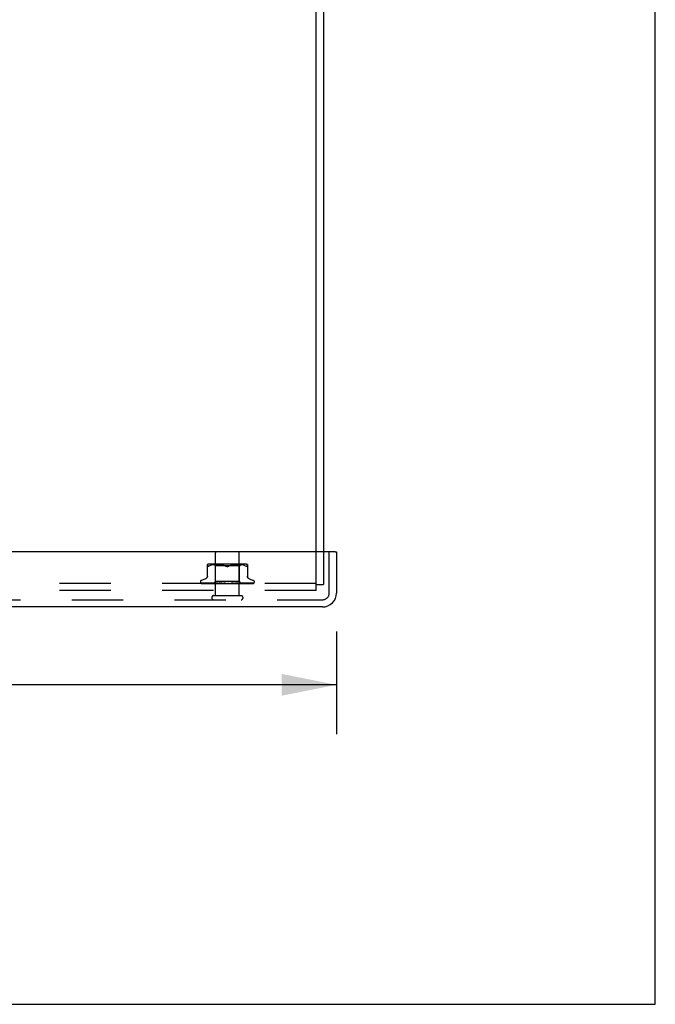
# Model space of a CAD drawing. Header units: inches. Extents: x 0 to 97.1, y 0 to 62.9.
# Tile 32 of 56: x 90.5 to 97.1, y 0 to 10.3. Entities that reach past the tile are written whole.
import ezdxf

# ---------------------------------------------------------------- set-up
doc = ezdxf.new("R2010")
doc.units = ezdxf.units.IN
doc.header["$LTSCALE"] = 5.342857
doc.header["$MEASUREMENT"] = 0
doc.linetypes.add('HIDDEN', pattern=[0.2, 0.1, -0.1])
doc.layers.get('0').update_dxf_attribs({"linetype": 'CONTINUOUS'})
for name, color, linetype in [('DEFAULT_2', 8, 'HIDDEN'), ('DIMENSIONS', 7, 'CONTINUOUS'), ('FRONT_COVER', 7, 'CONTINUOUS')]:
    doc.layers.add(name, color=color, linetype=linetype)
doc.styles.get("Standard").update_dxf_attribs({"font": 'arial.ttf'})
doc.dimstyles.new('DIMSTYLE_1', dxfattribs={"dimtxt": 0.428571, "dimasz": 0.571429, "dimexe": 0.09, "dimexo": 0.07, "dimgap": 0.0375, "dimtad": 0, "dimtih": 1, "dimtoh": 1, "dimzin": 4, "dimdsep": 46, "dimtxsty": 'Standard', "dimblk": '_FILLED', "dimblk1": '_FILLED', "dimblk2": '_FILLED', "dimcen": 0.09, "dimadec": 3, "dimazin": 1, "dimtfac": 1, "dimtdec": 3, "dimtofl": 0, "dimtmove": 0, "dimatfit": 3, "dimldrblk": '_FILLED', "dimfxl": 0, "dimtolj": 1, "dimtzin": 4, "dimarcsym": 0})

# ---------------------------------------------------------------- blocks, each defined once
blk = doc.blocks.new('_FILLED')
at = {"color": 0, "linetype": 'ByBlock'}
blk.add_solid([(0, 0), (-1, 0.2), (-1, -0.2)], dxfattribs=at)
blk = doc.blocks.new('*D9')
at = {"layer": 'DIMENSIONS', "color": 2, "linetype": 'Continuous'}
for p, q in [((69.555, 3.881), (69.555, 2.812)), ((93.825, 3.881), (93.825, 2.812)), ((69.555, 3.326), (78.635, 3.326)), ((93.825, 3.326), (84.745, 3.326))]:
    blk.add_line(p, q, dxfattribs=at)
at = {"layer": 'DIMENSIONS', "color": 2, "linetype": 'Continuous', "xscale": 0.5714285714, "yscale": 0.5714285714, "zscale": 0.5714285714, "rotation": 180}
blk.add_blockref('_FILLED', (69.555, 3.326), dxfattribs=at)
at = {"layer": 'DIMENSIONS', "color": 2, "linetype": 'Continuous', "xscale": 0.5714285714, "yscale": 0.5714285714, "zscale": 0.5714285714}
blk.add_blockref('_FILLED', (93.825, 3.326), dxfattribs=at)
at = {"layer": 'DIMENSIONS', "color": 2, "linetype": 'Continuous', "insert": (81.69, 3.541), "char_height": 0.42857, "width": 5.68136, "attachment_point": 2, "line_spacing_factor": 0.9}
blk.add_mtext('24.27 FRONT DOOR', dxfattribs=at)

msp = doc.modelspace()

# ---------------------------------------------------------------- linework, layer by layer
at = {"color": 7, "linetype": 'Continuous'}
for p, q in [((97.142857, 0), (97.142857, 62.857143)), ((93.694219, 8.224818), (93.690219, 8.224818)), ((93.694219, 7.887818), (93.694219, 8.224818)), ((93.694219, 7.887818), (93.690219, 7.887818)), ((0, 0), (97.142857, 0))]:
    msp.add_line(p, q, dxfattribs=at)
at = {"color": 3, "linetype": 'Continuous'}
for p, q in [((93.615219, 4.711318), (93.615219, 14.306318)), ((93.690219, 14.243318), (93.690219, 4.711318))]:
    msp.add_line(p, q, dxfattribs=at)
at = {"layer": 'DEFAULT_2', "color": 8, "linetype": 'HIDDEN'}
for p, q in [((93.615219, 4.306318), (93.615219, 4.711318)), ((93.690219, 4.711318), (93.690219, 4.369318)), ((93.615219, 4.381318), (69.765219, 4.381318)), ((93.615219, 4.306318), (69.765219, 4.306318)), ((93.615219, 4.369318), (93.690219, 4.369318))]:
    msp.add_line(p, q, dxfattribs=at)
at = {"layer": 'FRONT_COVER', "color": 3, "linetype": 'Continuous'}
for p, q in [((93.810219, 4.711318), (69.570219, 4.711318)), ((93.825219, 4.711318), (93.825219, 4.281318)), ((93.680219, 4.136318), (69.700219, 4.136318))]:
    msp.add_line(p, q, dxfattribs=at)
at = {"layer": 'FRONT_COVER', "color": 8, "linetype": 'HIDDEN'}
for p, q in [((92.566219, 4.254318), (92.566219, 4.701318)), ((92.814219, 4.254318), (92.814219, 4.701318)), ((93.750219, 4.281318), (93.750219, 4.711318)), ((92.481886, 4.448603), (92.481886, 4.577826)), ((92.489166, 4.559496), (92.491271, 4.560172)), ((92.493711, 4.561144), (92.491271, 4.560172)), ((92.493711, 4.561144), (92.496469, 4.562407)), ((92.504931, 4.566012), (92.496469, 4.562407)), ((92.513791, 4.569078), (92.504902, 4.566002)), ((92.869812, 4.583341), (92.510627, 4.583341)), ((92.523149, 4.571587), (92.513743, 4.569063)), ((92.532704, 4.573589), (92.523096, 4.571574)), ((92.542241, 4.5751), (92.532653, 4.573579)), ((92.55161, 4.576204), (92.542191, 4.575093)), ((92.564969, 4.563342), (92.544969, 4.583341)), ((92.560537, 4.576969), (92.551554, 4.576199)), ((92.569187, 4.577452), (92.560455, 4.576963)), ((92.690219, 4.563341), (92.564969, 4.563342)), ((92.564969, 4.400319), (92.564969, 4.563342)), ((92.577569, 4.577738), (92.569072, 4.577447)), ((92.58588, 4.577821), (92.577424, 4.577734)), ((92.594306, 4.577741), (92.58571, 4.577821)), ((92.602893, 4.577453), (92.594117, 4.577745)), ((92.61178, 4.57695), (92.602694, 4.577462)), ((92.620877, 4.576166), (92.611584, 4.576963)), ((92.630191, 4.575058), (92.620697, 4.576184)), ((92.639582, 4.573556), (92.630037, 4.575079)), ((92.648962, 4.571592), (92.639461, 4.573578)), ((92.658186, 4.569117), (92.648879, 4.571612)), ((92.667034, 4.566054), (92.675636, 4.562407)), ((92.815469, 4.563342), (92.690219, 4.563341)), ((92.713404, 4.566054), (92.704803, 4.562407)), ((92.722301, 4.569131), (92.713383, 4.566045)), ((92.73156, 4.571612), (92.722253, 4.569117)), ((92.740977, 4.573578), (92.731476, 4.571592)), ((92.750402, 4.575079), (92.740857, 4.573556)), ((92.759742, 4.576184), (92.750248, 4.575058)), ((92.768854, 4.576963), (92.759561, 4.576166)), ((92.777744, 4.577462), (92.768659, 4.57695)), ((92.786322, 4.577745), (92.777545, 4.577453)), ((92.794729, 4.577821), (92.786132, 4.577741)), ((92.803014, 4.577734), (92.794558, 4.577821)), ((92.811366, 4.577447), (92.80287, 4.577738)), ((92.819984, 4.576963), (92.811251, 4.577452)), ((92.815469, 4.563342), (92.835469, 4.583341)), ((92.815469, 4.400319), (92.815469, 4.563342)), ((92.828884, 4.576199), (92.819901, 4.576969)), ((92.838248, 4.575093), (92.828828, 4.576204)), ((92.847785, 4.573579), (92.838198, 4.5751)), ((92.857342, 4.571574), (92.847734, 4.573589)), ((92.866695, 4.569063), (92.85729, 4.571587)), ((92.875537, 4.566002), (92.866647, 4.569078)), ((92.875507, 4.566012), (92.883969, 4.562407)), ((92.898553, 4.562407), (92.898366, 4.561144)), ((92.898553, 4.577826), (92.898553, 4.448603)), ((92.462227, 4.428869), (92.419935, 4.413476)), ((92.918211, 4.428869), (92.960503, 4.413476)), ((92.408969, 4.397814), (92.408969, 4.396984)), ((92.416318, 4.384746), (92.416982, 4.384261)), ((92.487553, 4.38296), (92.418588, 4.383961)), ((92.420006, 4.381318), (92.694559, 4.381318)), ((92.472519, 4.383286), (92.427813, 4.383961)), ((92.428662, 4.383948), (92.429867, 4.383278)), ((92.446536, 4.38396), (92.446072, 4.384)), ((92.562848, 4.382104), (92.44653, 4.383961)), ((92.509844, 4.38296), (92.449418, 4.383961)), ((92.515153, 4.382651), (92.472519, 4.383286)), ((92.474043, 4.38396), (92.473974, 4.383965)), ((92.473984, 4.383965), (92.480055, 4.383193)), ((92.474069, 4.38396), (92.474043, 4.38396)), ((92.577659, 4.382104), (92.474064, 4.38396)), ((92.477958, 4.38396), (92.477904, 4.383962)), ((92.547431, 4.382104), (92.487268, 4.38296)), ((92.55265, 4.382104), (92.49517, 4.38296)), ((92.596139, 4.382103), (92.509424, 4.38396)), ((92.509429, 4.383959), (92.509559, 4.38395)), ((92.558016, 4.382959), (92.51419, 4.38396)), ((92.520838, 4.382749), (92.528917, 4.38193)), ((92.528917, 4.38193), (92.53521, 4.381318)), ((92.545968, 4.381318), (92.564969, 4.400319)), ((92.547431, 4.382105), (92.547356, 4.382081)), ((92.54738, 4.382105), (92.547407, 4.382081)), ((92.618378, 4.382102), (92.551341, 4.383959)), ((92.551342, 4.383958), (92.551596, 4.383943)), ((92.551602, 4.383942), (92.56413, 4.382744)), ((92.55265, 4.382105), (92.552468, 4.382081)), ((92.552497, 4.382105), (92.55262, 4.382081)), ((92.589791, 4.382958), (92.55681, 4.383958)), ((92.596552, 4.382103), (92.558016, 4.382959)), ((92.562848, 4.382104), (92.562559, 4.382081)), ((92.562599, 4.382104), (92.562805, 4.382081)), ((92.56413, 4.382744), (92.572949, 4.381926)), ((92.815469, 4.400319), (92.564969, 4.400319)), ((92.571402, 4.381318), (92.577264, 4.382081)), ((92.572949, 4.381926), (92.579679, 4.381318)), ((92.577659, 4.382104), (92.577264, 4.382081)), ((92.577323, 4.382104), (92.577596, 4.382081)), ((92.582715, 4.381318), (92.577596, 4.382081)), ((92.589029, 4.381318), (92.596052, 4.382081)), ((92.618856, 4.382102), (92.589791, 4.382958)), ((92.596553, 4.382104), (92.596052, 4.382081)), ((92.596139, 4.382103), (92.596458, 4.382081)), ((92.602861, 4.381318), (92.596458, 4.382081)), ((92.598326, 4.383956), (92.598591, 4.383939)), ((92.643265, 4.3821), (92.598331, 4.383956)), ((92.598619, 4.383937), (92.605364, 4.383329)), ((92.618367, 4.38328), (92.604323, 4.383954)), ((92.605364, 4.383329), (92.616003, 4.382381)), ((92.610314, 4.381318), (92.618243, 4.382081)), ((92.616003, 4.382381), (92.620177, 4.382013)), ((92.618484, 4.382098), (92.618243, 4.382081)), ((92.631876, 4.382645), (92.618367, 4.38328)), ((92.618378, 4.382103), (92.618708, 4.382081)), ((92.618856, 4.382102), (92.618484, 4.382098)), ((92.626164, 4.381318), (92.618708, 4.382081)), ((92.620177, 4.382013), (92.623741, 4.3817)), ((92.623741, 4.3817), (92.626783, 4.381435)), ((92.626783, 4.381435), (92.628131, 4.381318)), ((92.643803, 4.382099), (92.631876, 4.382645)), ((92.634487, 4.381318), (92.643035, 4.382081)), ((92.643803, 4.382099), (92.643035, 4.382081)), ((92.643265, 4.3821), (92.643543, 4.382081)), ((92.651782, 4.381318), (92.643543, 4.382081)), ((92.678789, 4.381318), (92.648852, 4.383937)), ((92.66072, 4.383243), (92.655322, 4.383911)), ((92.660674, 4.381318), (92.669533, 4.382081)), ((92.666008, 4.382611), (92.66072, 4.383243)), ((92.670749, 4.382066), (92.666008, 4.382611)), ((92.687929, 4.381318), (92.696778, 4.382081)), ((92.693747, 4.381318), (92.694124, 4.381512)), ((92.695765, 4.382294), (92.695835, 4.382353)), ((92.695913, 4.382418), (92.695999, 4.382489)), ((92.70621, 4.381318), (92.697315, 4.382081)), ((92.700415, 4.381318), (92.960257, 4.381318)), ((92.715266, 4.381318), (92.723786, 4.382081)), ((92.731771, 4.382638), (92.723404, 4.382092)), ((92.723983, 4.382096), (92.723787, 4.382081)), ((92.757204, 4.383951), (92.723983, 4.382095)), ((92.733052, 4.381318), (92.724309, 4.382081)), ((92.757006, 4.383937), (92.727145, 4.381318)), ((92.741218, 4.383272), (92.731771, 4.382638)), ((92.751002, 4.383946), (92.741218, 4.383272)), ((92.741699, 4.381318), (92.749582, 4.382081)), ((92.773302, 4.382957), (92.74939, 4.382101)), ((92.74939, 4.382102), (92.750071, 4.382081)), ((92.749897, 4.382102), (92.749582, 4.382081)), ((92.806138, 4.383958), (92.749897, 4.382101)), ((92.758346, 4.381318), (92.750071, 4.382081)), ((92.757014, 4.383937), (92.757214, 4.383952)), ((92.766271, 4.381318), (92.773231, 4.382081)), ((92.807068, 4.382959), (92.773114, 4.382103)), ((92.773114, 4.382103), (92.773669, 4.382081)), ((92.773561, 4.382103), (92.773231, 4.382081)), ((92.800386, 4.383957), (92.773302, 4.382957)), ((92.850787, 4.38396), (92.773561, 4.382103)), ((92.781179, 4.381318), (92.773669, 4.382081)), ((92.776928, 4.381318), (92.792868, 4.382743)), ((92.788094, 4.381318), (92.793881, 4.382081)), ((92.792868, 4.382743), (92.805859, 4.38394)), ((92.82128, 4.382651), (92.793804, 4.382104)), ((92.793804, 4.382104), (92.794252, 4.382081)), ((92.79418, 4.382104), (92.793881, 4.382081)), ((92.889599, 4.38396), (92.79418, 4.382104)), ((92.800723, 4.381318), (92.794252, 4.382081)), ((92.805864, 4.38394), (92.806146, 4.383958)), ((92.806379, 4.381318), (92.810783, 4.382081)), ((92.845647, 4.383959), (92.807068, 4.382959)), ((92.921188, 4.383961), (92.810732, 4.382104)), ((92.810732, 4.382104), (92.811074, 4.382081)), ((92.811026, 4.382104), (92.810783, 4.382081)), ((92.816274, 4.381318), (92.811074, 4.382081)), ((92.83371, 4.382078), (92.815469, 4.400319)), ((92.869277, 4.383629), (92.82128, 4.382651)), ((92.840422, 4.382359), (92.823293, 4.382104)), ((92.823293, 4.382105), (92.823528, 4.382081)), ((92.823495, 4.382105), (92.823329, 4.382081)), ((92.823595, 4.381318), (92.834338, 4.38233)), ((92.87948, 4.383286), (92.825762, 4.382359)), ((92.831036, 4.382105), (92.831165, 4.382081)), ((92.889982, 4.38296), (92.831037, 4.382104)), ((92.831139, 4.382105), (92.831063, 4.382081)), ((92.848972, 4.382359), (92.831139, 4.382104)), ((92.834432, 4.381318), (92.833683, 4.382105)), ((92.893951, 4.38296), (92.833684, 4.382104)), ((92.833689, 4.382099), (92.833707, 4.382081)), ((92.834338, 4.38233), (92.842974, 4.383177)), ((92.899554, 4.383286), (92.839959, 4.382359)), ((92.842974, 4.383177), (92.850572, 4.383945)), ((92.850579, 4.383946), (92.850782, 4.383959)), ((92.923216, 4.38363), (92.859703, 4.382651)), ((92.865464, 4.381318), (92.871463, 4.381933)), ((92.885248, 4.38396), (92.869277, 4.383629)), ((92.957261, 4.383961), (92.86928, 4.382651)), ((92.917781, 4.38396), (92.87948, 4.383286)), ((92.889562, 4.383956), (92.889595, 4.38396)), ((92.962786, 4.383961), (92.893951, 4.38296)), ((92.942077, 4.383961), (92.899554, 4.383286)), ((92.958453, 4.383961), (92.912815, 4.383286)), ((92.92144, 4.383979), (92.921183, 4.38396)), ((92.944418, 4.383961), (92.923216, 4.38363)), ((92.971469, 4.397814), (92.971469, 4.396984)), ((69.700219, 4.211318), (93.680219, 4.211318)), ((92.548219, 4.254318), (92.832219, 4.254318))]:
    msp.add_line(p, q, dxfattribs=at)
at = {"layer": 'FRONT_COVER', "color": 7, "linetype": 'Continuous'}
msp.add_line((93.810219, 4.711318), (93.825219, 4.711318), dxfattribs=at)
at = {"layer": 'FRONT_COVER', "color": 8, "linetype": 'HIDDEN'}
for points in [[(92.489166, 4.559496), (92.487348, 4.5591), (92.485793, 4.558966), (92.484483, 4.5591), (92.483413, 4.559496), (92.4826, 4.560172), (92.482072, 4.561144), (92.481886, 4.562407)], [(92.675636, 4.562407), (92.667055, 4.566045), (92.658138, 4.569131)], [(92.690219, 4.558969), (92.687833, 4.559056), (92.685394, 4.55934), (92.682917, 4.559825), (92.680442, 4.560501), (92.678009, 4.56136), (92.675636, 4.562407)], [(92.675636, 4.562407), (92.676892, 4.561827), (92.678217, 4.561285), (92.679613, 4.560774), (92.681067, 4.56031), (92.682565, 4.559906), (92.684096, 4.559568), (92.685651, 4.559303), (92.687204, 4.559114), (92.688726, 4.559003), (92.690219, 4.558969)], [(92.690219, 4.558969), (92.692128, 4.559027), (92.694049, 4.559203), (92.695985, 4.559502), (92.697896, 4.559911), (92.699752, 4.560425), (92.701533, 4.561024), (92.703215, 4.561682), (92.704803, 4.562407)], [(92.704803, 4.562407), (92.702427, 4.561359), (92.699992, 4.560499), (92.697516, 4.559823), (92.69504, 4.55934), (92.692603, 4.559056), (92.690219, 4.558969)], [(92.895955, 4.5591), (92.894645, 4.558966), (92.893091, 4.5591), (92.891272, 4.559496), (92.889167, 4.560172), (92.886728, 4.561144), (92.883969, 4.562407)], [(92.895955, 4.5591), (92.897025, 4.559496), (92.897839, 4.560172), (92.898366, 4.561144)], [(92.481886, 4.456447), (92.481653, 4.452776), (92.480949, 4.449112), (92.479775, 4.445558), (92.478151, 4.44217), (92.476104, 4.439016), (92.473671, 4.43616), (92.470909, 4.433647), (92.467872, 4.431526), (92.464612, 4.429816), (92.462695, 4.429039)], [(92.917744, 4.429039), (92.915826, 4.429816), (92.912566, 4.431526), (92.90953, 4.433647), (92.906767, 4.43616), (92.904334, 4.439016), (92.902288, 4.44217), (92.900663, 4.445558), (92.89949, 4.449112), (92.898786, 4.452776), (92.898553, 4.456447)], [(92.418592, 4.38396), (92.417961, 4.384001), (92.417355, 4.384103), (92.416794, 4.384256), (92.416291, 4.384445), (92.415859, 4.384652)], [(92.415867, 4.384648), (92.416743, 4.384204), (92.418042, 4.383625), (92.419417, 4.383092), (92.42087, 4.382598), (92.422407, 4.382134), (92.42404, 4.381698), (92.425663, 4.381318)], [(92.416283, 4.384772), (92.416266, 4.384783), (92.416318, 4.384746)], [(92.419189, 4.38396), (92.418759, 4.383981), (92.418163, 4.384062), (92.417613, 4.384191), (92.417135, 4.384351), (92.416752, 4.384515), (92.416473, 4.384658), (92.416315, 4.384752), (92.416283, 4.384772)], [(92.416982, 4.384261), (92.417328, 4.384014), (92.417723, 4.383741), (92.418159, 4.383453), (92.418636, 4.383153), (92.419148, 4.382847), (92.419696, 4.382542), (92.420278, 4.382239), (92.420892, 4.381946), (92.421538, 4.381665), (92.422213, 4.381401), (92.422446, 4.381318)], [(92.418029, 4.382152), (92.418165, 4.382084), (92.419037, 4.381687), (92.420006, 4.381318)], [(92.427819, 4.38396), (92.427382, 4.383985), (92.4269, 4.384056), (92.426692, 4.384104)], [(92.426696, 4.384104), (92.428083, 4.383764), (92.430099, 4.383297), (92.432187, 4.382847), (92.434342, 4.382414), (92.436564, 4.381997), (92.438851, 4.381598), (92.440579, 4.381318)], [(92.428262, 4.384172), (92.428206, 4.384192), (92.428159, 4.384211), (92.428226, 4.384179), (92.428399, 4.38409), (92.428662, 4.383948)], [(92.429589, 4.38396), (92.429146, 4.383986), (92.428699, 4.384054), (92.428384, 4.384132), (92.428262, 4.384172)], [(92.49517, 4.38296), (92.451124, 4.38363), (92.429589, 4.383961)], [(92.429867, 4.383278), (92.430364, 4.383009), (92.430895, 4.38273), (92.431458, 4.382448), (92.43205, 4.382166), (92.43267, 4.381891), (92.433317, 4.381626), (92.433987, 4.381376), (92.434154, 4.381318)], [(92.44608, 4.384), (92.448054, 4.383672), (92.450872, 4.383221), (92.453725, 4.382784), (92.456608, 4.382363), (92.459521, 4.381955), (92.462455, 4.381564), (92.464397, 4.381318)], [(92.448915, 4.384012), (92.44891, 4.384013), (92.448979, 4.383991), (92.449172, 4.383918), (92.449484, 4.383785), (92.449895, 4.383597), (92.45039, 4.38336), (92.451587, 4.382779)], [(92.449417, 4.38396), (92.449164, 4.383974), (92.448967, 4.384001), (92.448915, 4.384012)], [(92.451587, 4.382779), (92.452269, 4.382455), (92.452996, 4.382126), (92.453763, 4.3818), (92.454566, 4.381488), (92.455043, 4.381318)], [(92.477904, 4.383962), (92.47791, 4.383961), (92.478036, 4.383937), (92.478313, 4.38386), (92.478728, 4.383717), (92.479255, 4.383508), (92.479854, 4.383249), (92.480516, 4.38295), (92.481227, 4.382624), (92.481989, 4.382278), (92.482815, 4.381919), (92.483695, 4.381563), (92.484358, 4.381318)], [(92.547716, 4.382651), (92.495382, 4.383629), (92.477961, 4.38396)], [(92.480055, 4.383193), (92.483601, 4.38276), (92.487135, 4.382342), (92.490657, 4.381938), (92.496318, 4.381318)], [(92.509567, 4.38395), (92.512549, 4.383626), (92.520838, 4.382749)], [(92.514188, 4.383959), (92.51438, 4.383944), (92.514694, 4.383891), (92.515123, 4.383784), (92.515646, 4.383615), (92.516244, 4.38339), (92.516889, 4.383121), (92.517574, 4.382818), (92.519024, 4.382157)], [(92.519024, 4.382157), (92.519788, 4.38182), (92.520578, 4.381493), (92.521033, 4.381318)], [(92.546041, 4.381318), (92.54632, 4.38151), (92.546632, 4.381701), (92.546978, 4.381891), (92.547356, 4.382081)], [(92.546342, 4.381318), (92.546656, 4.381591), (92.546917, 4.381807), (92.547125, 4.381966), (92.547278, 4.382066), (92.547371, 4.382104), (92.54738, 4.382105)], [(92.546977, 4.381318), (92.547184, 4.381591), (92.547333, 4.381807), (92.547426, 4.381966), (92.547461, 4.382066), (92.547438, 4.382104), (92.547431, 4.382105)], [(92.54778, 4.381318), (92.547636, 4.38151), (92.547526, 4.381701), (92.54745, 4.381891), (92.547407, 4.382081)], [(92.549512, 4.381318), (92.550205, 4.38151), (92.550928, 4.381701), (92.551683, 4.381891), (92.552468, 4.382081)], [(92.550908, 4.381318), (92.551318, 4.381591), (92.55168, 4.381807), (92.551996, 4.381966), (92.552261, 4.382066), (92.552468, 4.382104), (92.552497, 4.382105)], [(92.554668, 4.381318), (92.554106, 4.38151), (92.553577, 4.381701), (92.553082, 4.381891), (92.55262, 4.382081)], [(92.552789, 4.381318), (92.552881, 4.381591), (92.552914, 4.381807), (92.552888, 4.381966), (92.552804, 4.382066), (92.55265, 4.382105)], [(92.556801, 4.383958), (92.556929, 4.383952), (92.557377, 4.383901), (92.557927, 4.383788), (92.558557, 4.383604), (92.559239, 4.383357), (92.559958, 4.383058), (92.560688, 4.382726)], [(92.558069, 4.381318), (92.55915, 4.38151), (92.560258, 4.381701), (92.561395, 4.381891), (92.562559, 4.382081)], [(92.560509, 4.381318), (92.560999, 4.381591), (92.56145, 4.381807), (92.561863, 4.381966), (92.562231, 4.382066), (92.562544, 4.382104), (92.562599, 4.382104)], [(92.560688, 4.382726), (92.562169, 4.382017), (92.562919, 4.381668), (92.563728, 4.381318)], [(92.566455, 4.381318), (92.565495, 4.38151), (92.564567, 4.381701), (92.56367, 4.381891), (92.562805, 4.382081)], [(92.563567, 4.381318), (92.563542, 4.381591), (92.563457, 4.381807), (92.563313, 4.381966), (92.563113, 4.382066), (92.562848, 4.382104)], [(92.574797, 4.381318), (92.575351, 4.381591), (92.575874, 4.381807), (92.576369, 4.381966), (92.576826, 4.382066), (92.577234, 4.382104), (92.577323, 4.382104)], [(92.578924, 4.381318), (92.578781, 4.381591), (92.578582, 4.381807), (92.578325, 4.381966), (92.578016, 4.382066), (92.577659, 4.382104)], [(92.593258, 4.381318), (92.593859, 4.381592), (92.594435, 4.381808), (92.594987, 4.381966), (92.595511, 4.382065), (92.596, 4.382103), (92.596139, 4.382103)], [(92.598302, 4.381318), (92.598048, 4.381591), (92.597742, 4.381807), (92.597381, 4.381966), (92.596974, 4.382066), (92.596553, 4.382104)], [(92.604305, 4.383954), (92.604904, 4.383895), (92.605577, 4.38376), (92.606281, 4.38355), (92.606969, 4.383289), (92.60764, 4.382991), (92.608278, 4.382674), (92.608891, 4.38235), (92.609489, 4.382027), (92.610082, 4.38171), (92.610688, 4.381403), (92.610865, 4.381318)], [(92.615223, 4.381318), (92.615841, 4.381591), (92.61645, 4.381807), (92.617053, 4.381966), (92.617636, 4.382066), (92.618186, 4.382104), (92.618378, 4.382103)], [(92.621003, 4.381318), (92.620675, 4.381572), (92.620308, 4.381778), (92.619899, 4.381935), (92.619456, 4.382043), (92.618985, 4.382097), (92.618856, 4.382102)], [(92.639898, 4.381318), (92.640516, 4.381591), (92.641135, 4.381807), (92.64176, 4.381966), (92.642376, 4.382066), (92.642968, 4.382104), (92.643265, 4.3821)], [(92.646206, 4.381318), (92.645759, 4.381591), (92.645275, 4.381807), (92.644749, 4.381966), (92.644194, 4.382066), (92.643803, 4.382099)], [(92.655236, 4.383921), (92.655661, 4.383859), (92.656325, 4.383705), (92.656964, 4.383491), (92.657543, 4.383244), (92.658067, 4.382976), (92.658533, 4.382706), (92.658954, 4.382438), (92.659347, 4.382173), (92.659722, 4.381916), (92.660091, 4.381668), (92.660476, 4.38142), (92.660646, 4.381318)], [(92.666392, 4.381318), (92.666987, 4.381591), (92.667594, 4.381807), (92.668218, 4.381966), (92.668845, 4.382066), (92.669458, 4.382104), (92.670065, 4.382081)], [(92.670749, 4.382066), (92.670146, 4.382104), (92.669533, 4.382081)], [(92.672999, 4.381318), (92.672479, 4.381591), (92.67193, 4.381807), (92.671349, 4.381966), (92.670749, 4.382066)], [(92.696499, 4.382857), (92.696204, 4.382663), (92.695814, 4.38242), (92.695408, 4.382181), (92.694982, 4.381945), (92.694535, 4.381713), (92.694124, 4.381512)], [(92.694124, 4.381512), (92.694298, 4.381591), (92.694871, 4.381807), (92.695472, 4.381966), (92.696086, 4.382066), (92.696698, 4.382104), (92.697315, 4.382081)], [(92.694559, 4.381318), (92.694808, 4.381486), (92.695008, 4.381636), (92.695174, 4.381769), (92.695292, 4.38187), (92.695379, 4.381947), (92.695434, 4.381997)], [(92.695434, 4.381997), (92.695558, 4.38211), (92.695603, 4.38215), (92.695651, 4.382194)], [(92.69552, 4.38208), (92.695558, 4.38211), (92.695641, 4.382183), (92.695774, 4.3823), (92.695958, 4.382454), (92.696198, 4.382642), (92.696499, 4.382857)], [(92.696095, 4.382565), (92.696201, 4.382646), (92.696319, 4.382733), (92.696451, 4.382825), (92.69651, 4.382865)], [(92.69651, 4.382864), (92.696843, 4.383074), (92.697251, 4.383296), (92.697718, 4.383506), (92.698239, 4.38369), (92.69881, 4.383835), (92.699406, 4.383927), (92.699998, 4.383961), (92.700584, 4.383937)], [(92.700415, 4.381318), (92.699839, 4.381591), (92.699247, 4.381807), (92.698632, 4.381966), (92.698008, 4.382066), (92.697393, 4.382104), (92.696778, 4.382081)], [(92.720975, 4.381318), (92.721461, 4.381591), (92.72198, 4.381807), (92.722536, 4.381966), (92.723115, 4.382066), (92.723404, 4.382093)], [(92.723404, 4.382093), (92.723705, 4.382104), (92.724309, 4.382081)], [(92.727462, 4.381318), (92.726853, 4.381591), (92.726237, 4.381807), (92.72561, 4.381966), (92.724986, 4.382066), (92.72438, 4.382104), (92.723983, 4.382096)], [(92.744891, 4.381318), (92.74515, 4.381457), (92.745658, 4.381745), (92.746652, 4.382334)], [(92.746652, 4.382334), (92.747168, 4.382632), (92.747715, 4.382926), (92.748304, 4.383211), (92.748929, 4.383469), (92.749593, 4.38369), (92.750259, 4.383849), (92.750895, 4.383937), (92.751042, 4.383948)], [(92.747091, 4.381318), (92.747495, 4.381591), (92.74794, 4.381807), (92.748432, 4.381966), (92.748956, 4.382066), (92.74939, 4.382102)], [(92.753163, 4.381318), (92.752542, 4.381591), (92.751926, 4.381807), (92.751309, 4.381966), (92.750706, 4.382066), (92.750132, 4.382104), (92.749897, 4.382102)], [(92.771152, 4.381318), (92.771459, 4.381591), (92.771815, 4.381807), (92.772223, 4.381966), (92.772673, 4.382066), (92.773114, 4.382103)], [(92.776589, 4.381318), (92.775979, 4.381591), (92.775384, 4.381807), (92.7748, 4.381966), (92.774241, 4.382066), (92.77372, 4.382104), (92.773561, 4.382103)], [(92.792288, 4.381318), (92.792487, 4.381591), (92.792741, 4.381807), (92.793051, 4.381966), (92.793411, 4.382066), (92.793804, 4.382104)], [(92.793591, 4.381318), (92.794233, 4.381612), (92.794902, 4.381939)], [(92.796894, 4.381318), (92.796316, 4.381591), (92.795764, 4.381807), (92.795234, 4.381966), (92.794739, 4.382066), (92.794289, 4.382104), (92.79418, 4.382104)], [(92.794902, 4.381939), (92.796253, 4.382618), (92.796952, 4.382953), (92.797668, 4.383266), (92.798384, 4.383537), (92.79909, 4.383752), (92.799737, 4.38389), (92.800288, 4.383951), (92.800397, 4.383957)], [(92.809734, 4.381318), (92.809819, 4.381591), (92.809961, 4.381807), (92.810163, 4.381966), (92.810418, 4.382066), (92.810732, 4.382104)], [(92.813343, 4.381318), (92.812818, 4.381591), (92.81233, 4.381807), (92.811873, 4.381966), (92.811459, 4.382066), (92.811097, 4.382104), (92.811026, 4.382104)], [(92.820467, 4.381318), (92.821231, 4.38151), (92.821963, 4.381701), (92.822662, 4.381891), (92.823329, 4.382081)], [(92.822861, 4.381318), (92.822828, 4.381591), (92.822853, 4.381807), (92.822939, 4.381966), (92.823082, 4.382066), (92.823293, 4.382105)], [(92.825342, 4.381318), (92.82489, 4.381591), (92.824482, 4.381807), (92.824115, 4.381966), (92.823797, 4.382066), (92.823536, 4.382104), (92.823495, 4.382105)], [(92.827269, 4.381318), (92.826378, 4.38151), (92.825458, 4.381701), (92.824508, 4.381891), (92.823528, 4.382081)], [(92.829846, 4.381318), (92.830201, 4.38151), (92.830522, 4.381701), (92.830809, 4.381891), (92.831063, 4.382081)], [(92.831194, 4.381318), (92.831044, 4.381591), (92.830952, 4.381807), (92.830919, 4.381966), (92.830943, 4.382066), (92.831036, 4.382105)], [(92.832457, 4.381318), (92.832094, 4.381591), (92.831781, 4.381807), (92.831517, 4.381966), (92.831307, 4.382066), (92.831157, 4.382104), (92.831139, 4.382105)], [(92.83331, 4.381318), (92.832822, 4.38151), (92.832302, 4.381701), (92.831749, 4.381891), (92.831165, 4.382081)], [(92.83418, 4.381318), (92.834112, 4.38151), (92.83401, 4.381701), (92.833875, 4.381891), (92.833707, 4.382081)], [(92.838717, 4.381318), (92.838871, 4.381378), (92.839717, 4.381733), (92.840538, 4.382103)], [(92.840538, 4.382103), (92.842128, 4.382839), (92.842888, 4.383172), (92.843616, 4.383463), (92.84428, 4.383692), (92.84486, 4.383849), (92.845326, 4.383932), (92.845648, 4.383959)], [(92.871463, 4.381933), (92.875246, 4.382336), (92.879064, 4.382754), (92.882913, 4.383186), (92.889553, 4.383956)], [(92.878585, 4.381318), (92.879117, 4.381517), (92.879949, 4.381855), (92.880745, 4.382201), (92.88222, 4.382869)], [(92.88222, 4.382869), (92.8829, 4.383172), (92.883528, 4.383437), (92.884096, 4.383656), (92.884573, 4.383815), (92.884933, 4.38391), (92.885161, 4.383951), (92.885248, 4.383959), (92.88525, 4.383959)], [(92.90103, 4.381318), (92.903085, 4.381556), (92.906314, 4.381945), (92.909544, 4.38235), (92.912766, 4.38277), (92.915978, 4.383204), (92.92143, 4.383978)], [(92.911731, 4.381318), (92.911966, 4.3814), (92.912869, 4.381745), (92.913723, 4.382103), (92.914511, 4.382456), (92.915896, 4.383102)], [(92.915896, 4.383102), (92.916488, 4.383376), (92.91702, 4.383613), (92.917455, 4.383793), (92.917642, 4.383863)], [(92.917642, 4.383863), (92.917771, 4.383908), (92.917956, 4.383964), (92.918011, 4.383977), (92.917926, 4.383967), (92.917782, 4.38396)], [(92.929022, 4.381318), (92.930852, 4.381577), (92.93347, 4.381971), (92.936044, 4.382382), (92.938569, 4.382807), (92.941045, 4.383249), (92.943465, 4.383704), (92.945147, 4.384036)], [(92.936948, 4.381318), (92.937578, 4.381544), (92.938308, 4.381834), (92.939009, 4.382136), (92.939676, 4.382444), (92.940306, 4.38275), (92.940896, 4.383048), (92.941922, 4.383575)], [(92.941922, 4.383575), (92.942338, 4.383786), (92.942674, 4.38395), (92.942899, 4.384051), (92.942956, 4.384075)], [(92.942956, 4.384075), (92.942986, 4.384086), (92.942933, 4.38407), (92.942744, 4.384025), (92.942422, 4.383979), (92.942078, 4.38396)], [(92.945147, 4.384035), (92.944876, 4.383991), (92.944413, 4.38396)], [(92.948465, 4.381318), (92.950114, 4.381633), (92.952066, 4.382043), (92.953935, 4.382474), (92.955723, 4.382923), (92.957432, 4.383395), (92.959058, 4.383888), (92.960163, 4.384252)], [(92.95332, 4.381318), (92.953977, 4.381559), (92.954693, 4.381852), (92.955375, 4.382161), (92.95602, 4.382478), (92.956628, 4.382798), (92.957195, 4.383114), (92.957717, 4.38342), (92.958193, 4.383708), (92.95895, 4.384179)], [(92.959294, 4.384389), (92.959323, 4.384406), (92.959328, 4.38441), (92.959209, 4.384353), (92.958967, 4.384257), (92.958608, 4.384145), (92.958155, 4.384044), (92.957634, 4.383978), (92.957259, 4.38396)], [(92.960154, 4.384248), (92.960098, 4.384229), (92.959606, 4.384094), (92.959027, 4.383997), (92.958448, 4.38396)], [(92.95876, 4.381318), (92.960282, 4.381774), (92.961592, 4.382245), (92.962826, 4.382771), (92.964006, 4.383367), (92.965155, 4.384071), (92.966282, 4.384938), (92.967126, 4.385763)], [(92.95895, 4.384179), (92.959197, 4.384331), (92.959294, 4.384389)], [(92.960259, 4.381318), (92.960596, 4.381443), (92.961019, 4.381611), (92.961431, 4.381789), (92.961832, 4.381974), (92.962221, 4.382165), (92.962597, 4.382362), (92.96296, 4.382563), (92.96331, 4.382767), (92.963647, 4.382973), (92.96397, 4.383181), (92.964279, 4.383389), (92.964576, 4.383597), (92.964858, 4.383803), (92.965126, 4.384008), (92.965379, 4.384208), (92.965616, 4.384403), (92.965838, 4.384592), (92.966043, 4.384773), (92.966232, 4.384943), (92.966404, 4.385103), (92.966555, 4.385247), (92.966679, 4.385367)], [(92.966679, 4.385367), (92.966944, 4.385626), (92.966956, 4.385637), (92.966934, 4.385616), (92.96687, 4.385557), (92.966747, 4.385449), (92.966584, 4.385315), (92.966394, 4.385169), (92.966179, 4.385019), (92.965951, 4.384873), (92.965706, 4.384731), (92.965445, 4.384595), (92.965169, 4.384469), (92.964879, 4.384353), (92.964578, 4.384249), (92.964265, 4.384159), (92.963944, 4.384085), (92.963615, 4.384027), (92.963279, 4.383987), (92.962938, 4.383964), (92.962783, 4.38396)]]:
    msp.add_lwpolyline(points, dxfattribs=at)
for centre, radius, start, end in [((92.576219, 4.701318), 0.01, 89.9999973, 180), ((92.804219, 4.701318), 0.01, 0, 90.0000027), ((92.510627, 4.505764), 0.077578, 90, 112.0760652), ((92.869812, 4.505764), 0.077578, 67.9239348, 90), ((92.425636, 4.397814), 0.016667, 110, 180), ((92.954803, 4.397814), 0.016667, 0, 70), ((92.425636, 4.396984), 0.016667, 180, 242.8512306), ((92.954803, 4.396984), 0.016667, 317.7646594, 360), ((92.548219, 4.232818), 0.0215, 89.9999993, 270.0000001), ((92.832219, 4.232818), 0.0215, 269.9999999, 90.0000007), ((93.680219, 4.281318), 0.07, 270, 360)]:
    msp.add_arc(centre, radius, start, end, dxfattribs=at)
at = {"layer": 'FRONT_COVER', "color": 3, "linetype": 'Continuous'}
msp.add_arc((93.680219, 4.281318), 0.145, 270, 360, dxfattribs=at)

# ---------------------------------------------------------------- dimensions: what is measured, and where the dimension line sits
at = {"layer": 'DIMENSIONS', "color": 2, "linetype": 'Continuous'}
dim = msp.add_linear_dim(base=(93.825219, 3.326269), p1=(69.555219, 3.951318), p2=(93.825219, 3.951318), text='<> FRONT DOOR', dimstyle='DIMSTYLE_1', dxfattribs=at)
dim.commit()
dim.dimension.update_dxf_attribs({"geometry": '*D9', "text_midpoint": (81.690219, 3.326269), "dimtype": 160})

doc.saveas('drawing.dxf')
